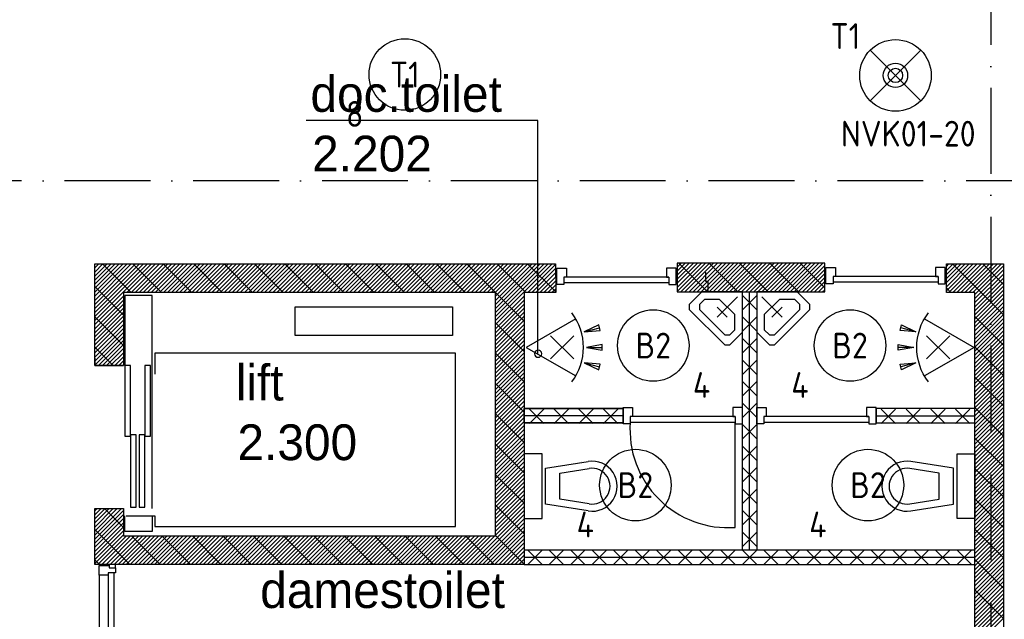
# Model space of a CAD drawing. Header units: millimetres. Extents: x 89505 to 240707, y 191 to 84291.
# Tile 36 of 50: x 183520 to 190400, y 45800 to 49989. Entities that reach past the tile are written whole.
import ezdxf
from ezdxf.enums import TextEntityAlignment as Align

# ---------------------------------------------------------------- set-up
doc = ezdxf.new("R2010")
doc.units = ezdxf.units.MM
doc.header["$LTSCALE"] = 100
doc.linetypes.add('DASHDOT', pattern=[9, 6, -1.5, 0, -1.5])
doc.layers.get('0').update_dxf_attribs({"linetype": 'CONTINUOUS'})
for name, color, linetype in [('AL$1----_ALGEMEEN', 9, 'CONTINUOUS'), ('AL$7----_STRAMIEN', 1, 'DASHDOT'), ('AL22----_BINNENWAND', 7, 'CONTINUOUS'), ('AL28----_KONSTRUKTIE', 3, 'CONTINUOUS'), ('AL32----_BINNENKOZ', 9, 'CONTINUOUS'), ('AL32----_DRAAIRICHTING', 1, 'CONTINUOUS'), ('AL66----_TRANSPINST', 7, 'CONTINUOUS'), ('AL74----_INRSANITAIR', 7, 'CONTINUOUS'), ('ALL-----_REFLIJNEN', 8, 'CONTINUOUS'), ('ALXA7---_KALKZVUIL', 1, 'CONTINUOUS'), ('ALXAA---_GEWBETON', 12, 'CONTINUOUS'), ('ALXAB---_PREFABBETON', 1, 'CONTINUOUS'), ('BOUW', 8, 'CONTINUOUS'), ('EB63101-_ATTRIB', 2, 'CONTINUOUS'), ('EB63501-_ATTRIB', 2, 'CONTINUOUS'), ('EL63101-_LICHT-ARM', 3, 'CONTINUOUS'), ('EL63501-_NOODVRL-ARM', 3, 'CONTINUOUS'), ('EL6521--_BEWAKING', 3, 'CONTINUOUS'), ('GEBOUWLABEL', 4, 'CONTINUOUS')]:
    doc.layers.add(name, color=color, linetype=linetype)
doc.styles.add('1_8', font='ISO', dxfattribs={"height": 1.8})
doc.styles.add('BURO-025', font='BUROFONT.shx', dxfattribs={"height": 250})

# ---------------------------------------------------------------- blocks, each defined once
blk = doc.blocks.new('ES3G00')
blk.add_circle((0, 0), 2.5)
at = {"color": 6, "style": '1_8'}
for tag, flags, p in [('SCHAK', 8, (3.5, 2.75)), ('A_CODE', 8, (0, 0)), ('GROEP', 8, (-3.5, -2.75)), ('KAST', 9, (3.5, -2.75))]:
    blk.add_attdef(tag, text='', height=1.8, dxfattribs=dict(at, flags=flags)).set_placement(p, align=Align.MIDDLE)
blk = doc.blocks.new('ES652116')
for p, q in [((-0.813, -0.813), (0.813, 0.813)), ((0.813, -0.813), (-0.813, 0.813)), ((1.557, 1.087), (2.619, 1.372)), ((1.7, 0), (2.8, 0)), ((1.557, -1.087), (2.619, -1.372))]:
    blk.add_line(p, q)
blk.add_lwpolyline([(0.964, 2), (-2.5, 0), (0.964, -2)])
for points in [[(2.671, 1.179), (2.568, 1.565), (1.557, 1.087)], [(2.8, -0.2), (2.8, 0.2), (1.7, 0)], [(2.568, -1.565), (2.671, -1.179), (1.557, -1.087)]]:
    blk.add_lwpolyline(points, close=True)
blk.add_arc((-2.5, 0), 4, 322.81924, 37.18076)
at = {"style": '1_8'}
for tag, flags, p in [('SCHAK', 8, (3, 5.5)), ('KAST', 9, (-3, 0.5)), ('M_CODE', 9, (0, 0)), ('DOEL', 9, (-3, -2)), ('GROEP', 9, (-3, -4.5))]:
    blk.add_attdef(tag, text='', height=1.8, dxfattribs=dict(at, flags=flags)).set_placement(p, align=Align.MIDDLE_CENTER)
at = {"style": '1_8', "flags": 8}
blk.add_attdef('CODE', text='', height=1.8, dxfattribs=at).set_placement((0, 0), align=Align.MIDDLE)
blk = doc.blocks.new('ES3G01')
at = {"color": 0}
for p, q in [((-1.768, 1.768), (1.768, -1.768)), ((1.768, 1.768), (-1.768, -1.768))]:
    blk.add_line(p, q, dxfattribs=at)
at = {"color": 6}
blk.add_lwpolyline([(1.768, -1.768), (1.75, -1.75)], dxfattribs=at)
blk.add_circle((0, 0), 2.5)
at = {"color": 0}
for radius in [0.85, 0.5]:
    blk.add_circle((0, 0), radius, dxfattribs=at)
at = {"color": 6, "style": '1_8'}
for tag, flags, p in [('A_CODE', 8, (-3.5, 2.75)), ('SCHAK', 8, (3.5, 2.75)), ('GROEP', 8, (-3.5, -2.75)), ('KAST', 9, (3.5, -2.75))]:
    blk.add_attdef(tag, text='', height=1.8, dxfattribs=dict(at, flags=flags)).set_placement(p, align=Align.MIDDLE)

msp = doc.modelspace()

# ---------------------------------------------------------------- linework, layer by layer
at = {"layer": 'AL$1----_ALGEMEEN', "color": 8}
msp.add_line((190395.1, 48283.4), (190395.1, 48283.4), dxfattribs=at)
at = {"layer": 'AL$7----_STRAMIEN', "color": 1}
msp.add_line((190305.1, 76515.8), (190305.1, 7174.9), dxfattribs=at)
msp.add_lwpolyline([(190733.8, 48863.4), (89505, 48863.4)], dxfattribs=at)
at = {"layer": 'AL22----_BINNENWAND', "color": 8}
for p, q in [((188570.1, 48087.9), (188670.1, 48087.9)), ((188570.1, 46283.5), (188570.1, 48087.9)), ((188670.1, 48087.9), (188670.1, 46283.5)), ((187045.1, 47272.1), (187045.1, 47172.1)), ((187736.1, 47272.1), (187045.1, 47272.1)), ((187045.1, 47272.1), (187736.1, 47272.1)), ((187045.1, 47172.1), (187045.1, 47272.1)), ((187736.1, 47172.1), (187736.1, 47272.1)), ((187736.1, 47272.1), (187736.1, 47172.1)), ((189504.1, 47272.1), (189504.1, 47172.1)), ((190195.1, 47272.1), (189504.1, 47272.1)), ((189504.1, 47272.1), (189504.1, 47172.1)), ((190195.1, 47272.1), (189504.1, 47272.1)), ((190195.1, 47172.1), (190195.1, 47272.1)), ((190195.1, 47172.1), (190195.1, 47272.1)), ((187045.1, 47172.1), (187736.1, 47172.1)), ((187736.1, 47172.1), (187045.1, 47172.1)), ((189504.1, 47172.1), (190195.1, 47172.1)), ((189504.1, 47172.1), (190195.1, 47172.1)), ((190195.1, 46283.5), (187045.1, 46283.5)), ((187045.1, 46283.5), (187045.1, 46183.5)), ((188670.1, 46283.5), (188570.1, 46283.5)), ((190195.1, 46183.5), (190195.1, 46283.5)), ((187045.1, 46183.5), (190195.1, 46183.5))]:
    msp.add_line(p, q, dxfattribs=at)
at = {"layer": 'AL28----_KONSTRUKTIE', "color": 8}
for p, q in [((184045.1, 48283.4), (187045.1, 48283.4)), ((184045.1, 47573.5), (184045.1, 48283.4)), ((187045.1, 48283.4), (187265.1, 48283.4)), ((187265.1, 48283.4), (187265.6, 48083.4)), ((189145.5, 48287.9), (188115.3, 48287.9)), ((188115.3, 48287.9), (188115.3, 48087.9)), ((189145.5, 48087.9), (189145.5, 48287.9)), ((189995.5, 48283.4), (190395.1, 48283.4)), ((189995.5, 48083.4), (189995.5, 48283.4)), ((190395.1, 48283.4), (190395.1, 38683.4)), ((190395.1, 48283.4), (190395.1, 48283.4)), ((186845.1, 48083.4), (184245.1, 48083.4)), ((184245.1, 48083.4), (184245.1, 47573.5)), ((186845.1, 46383.5), (186845.1, 48083.4)), ((187045.1, 48083.4), (187045.1, 46183.5)), ((187265.6, 48083.4), (187045.1, 48083.4)), ((187265.6, 48083.4), (187265.6, 48083.4)), ((188115.3, 48087.9), (188495.1, 48087.9)), ((188495.1, 48087.9), (189145.5, 48087.9)), ((190195.1, 48083.4), (189995.5, 48083.4)), ((190195.1, 38883.4), (190195.1, 48083.4)), ((184245.1, 47573.5), (184045.1, 47573.5)), ((184045.1, 46573.5), (184245.1, 46573.5)), ((184045.1, 46183.5), (184045.1, 46573.5)), ((184245.1, 46573.5), (184245.1, 46383.5)), ((184245.1, 46383.5), (186845.1, 46383.5)), ((184245.1, 46183.5), (184045.1, 46183.5)), ((187045.1, 46183.5), (184245.1, 46183.5)), ((184245.1, 46183.5), (184245.1, 46183.5))]:
    msp.add_line(p, q, dxfattribs=at)
at = {"layer": 'AL32----_BINNENKOZ', "color": 8}
for p, q in [((187273.1, 48253.4), (187340.1, 48253.4)), ((187273.1, 48139.4), (187273.1, 48253.4)), ((187340.1, 48253.4), (187340.1, 48190.4)), ((188040.1, 48253.4), (188040.1, 48190.4)), ((188107.1, 48253.4), (188040.1, 48253.4)), ((188107.1, 48139.4), (188107.1, 48253.4)), ((189153.2, 48257.9), (189220.2, 48257.9)), ((189153.2, 48143.9), (189153.2, 48257.9)), ((189220.2, 48257.9), (189220.2, 48194.9)), ((189920.2, 48257.9), (189920.2, 48194.9)), ((189987.2, 48257.9), (189920.2, 48257.9)), ((189987.2, 48143.9), (189987.2, 48257.9)), ((187323.1, 48190.4), (187323.1, 48139.4)), ((187340.1, 48190.4), (187323.1, 48190.4)), ((188057.1, 48190.4), (187323.1, 48190.4)), ((188040.1, 48190.4), (188057.1, 48190.4)), ((188057.1, 48190.4), (188057.1, 48139.4)), ((188311.7, 48225.5), (188311.7, 48162.5)), ((188311.7, 48162.5), (188328.7, 48162.5)), ((188328.7, 48162.5), (188328.7, 48086.5)), ((189937.2, 48194.9), (189203.2, 48194.9)), ((189203.2, 48194.9), (189203.2, 48143.9)), ((189220.2, 48194.9), (189203.2, 48194.9)), ((189920.2, 48194.9), (189937.2, 48194.9)), ((189937.2, 48194.9), (189937.2, 48143.9)), ((187323.1, 48139.4), (187273.1, 48139.4)), ((188057.1, 48150.4), (187323.1, 48150.4)), ((188057.1, 48139.4), (188107.1, 48139.4)), ((189203.2, 48143.9), (189153.2, 48143.9)), ((189937.2, 48154.9), (189203.2, 48154.9)), ((189937.2, 48143.9), (189987.2, 48143.9)), ((187736.1, 47279.1), (187803.1, 47279.1)), ((187736.1, 47165.1), (187736.1, 47279.1)), ((187803.1, 47279.1), (187803.1, 47216.1)), ((188503.1, 47279.1), (188503.1, 47216.1)), ((188570.1, 47279.1), (188503.1, 47279.1)), ((188570.1, 47165.1), (188570.1, 47279.1)), ((188670.1, 47279.1), (188737.1, 47279.1)), ((188670.1, 47165.1), (188670.1, 47279.1)), ((188737.1, 47279.1), (188737.1, 47216.1)), ((189437.1, 47279.1), (189437.1, 47216.1)), ((189504.1, 47279.1), (189437.1, 47279.1)), ((189504.1, 47165.1), (189504.1, 47279.1)), ((188520.1, 47216.1), (187786.1, 47216.1)), ((187786.1, 47216.1), (187786.1, 47165.1)), ((187803.1, 47216.1), (187786.1, 47216.1)), ((188503.1, 47216.1), (188520.1, 47216.1)), ((188520.1, 47216.1), (188520.1, 47165.1)), ((188720.1, 47216.1), (188720.1, 47165.1)), ((188737.1, 47216.1), (188720.1, 47216.1)), ((189454.1, 47216.1), (188720.1, 47216.1)), ((189437.1, 47216.1), (189454.1, 47216.1)), ((189454.1, 47216.1), (189454.1, 47165.1)), ((187786.1, 47165.1), (187736.1, 47165.1)), ((188520.1, 47176.1), (187786.1, 47176.1)), ((188520.1, 47165.1), (188570.1, 47165.1)), ((188720.1, 47165.1), (188670.1, 47165.1)), ((189454.1, 47176.1), (188720.1, 47176.1)), ((189454.1, 47165.1), (189504.1, 47165.1)), ((184075.1, 46175.5), (184145.1, 46175.5)), ((184075.1, 46108.5), (184075.1, 46175.5)), ((184145.1, 46183.5), (184145.1, 46160.5)), ((184189.1, 46183.5), (184145.1, 46183.5)), ((184145.1, 46175.5), (184145.1, 46160.5)), ((184189.1, 46160.5), (184189.1, 46183.5)), ((184138.1, 46108.5), (184075.1, 46108.5)), ((184138.1, 46125.5), (184138.1, 45191.5)), ((184138.1, 46125.5), (184138.1, 46108.5)), ((184189.1, 46125.5), (184138.1, 46125.5)), ((184145.1, 46160.5), (184189.1, 46160.5)), ((184178.1, 46125.5), (184178.1, 45191.5)), ((184189.1, 46160.5), (184189.1, 46125.5))]:
    msp.add_line(p, q, dxfattribs=at)
at = {"layer": 'AL32----_BINNENKOZ', "color": 8, "linetype": 'Continuous'}
msp.add_line((184075.1, 46108.5), (184075.1, 45208.5), dxfattribs=at)
at = {"layer": 'AL32----_DRAAIRICHTING', "color": 8}
msp.add_line((188520.1, 46442.1), (188520.1, 47176.1), dxfattribs=at)
msp.add_arc((188470.1, 47126), 685.8, 175.8145, 274.1855, dxfattribs=at)
at = {"layer": 'AL66----_TRANSPINST', "color": 8, "linetype": 'Continuous'}
for p, q in [((184255.1, 48063.5), (184255.1, 47573.5)), ((184445.1, 48063.5), (184255.1, 48063.5)), ((184445.1, 47573.5), (184445.1, 48063.5)), ((185445.1, 47983.5), (186545.1, 47983.5)), ((186545.1, 47983.5), (186545.1, 47783.5)), ((186545.1, 47783.5), (185445.1, 47783.5)), ((184045.1, 47623.5), (184045.1, 47573.5)), ((186565.1, 47658.5), (184465.1, 47658.5)), ((184465.1, 47658.5), (184465.1, 47513.5)), ((186565.1, 46448.5), (186565.1, 47658.5)), ((184045.1, 47573.5), (184245.1, 47573.5)), ((184295.1, 47573.5), (184255.1, 47573.5)), ((184295.1, 47078.5), (184295.1, 47573.5)), ((184435.1, 47573.5), (184395.1, 47573.5)), ((184435.1, 47078.5), (184435.1, 47573.5)), ((184445.1, 46573.5), (184445.1, 47573.5)), ((184255.1, 47078.5), (184295.1, 47078.5)), ((184335.1, 47088.5), (184295.1, 47088.5)), ((184335.1, 46583.5), (184335.1, 47088.5)), ((184395.1, 47088.5), (184355.1, 47088.5)), ((184395.1, 46583.5), (184395.1, 47088.5)), ((184395.1, 47078.5), (184435.1, 47078.5)), ((184295.1, 46583.5), (184335.1, 46583.5)), ((184355.1, 46583.5), (184395.1, 46583.5)), ((184045.1, 46573.5), (184245.1, 46573.5)), ((184045.1, 46523.5), (184045.1, 46573.5)), ((184255.1, 46413.5), (184255.1, 46523.5)), ((184265.1, 46523.5), (184465.1, 46523.5)), ((184445.1, 46523.5), (184445.1, 46413.5)), ((184465.1, 46523.5), (184465.1, 46448.5)), ((184465.1, 46448.5), (186565.1, 46448.5)), ((184445.1, 46413.5), (184255.1, 46413.5))]:
    msp.add_line(p, q, dxfattribs=at)
at = {"layer": 'AL66----_TRANSPINST', "color": 8}
for p, q in [((185445.1, 47783.5), (185445.1, 47983.5)), ((184255.1, 47573.5), (184255.1, 47078.5)), ((184395.1, 47573.5), (184395.1, 47078.5)), ((184295.1, 47088.5), (184295.1, 46583.5)), ((184355.1, 47088.5), (184355.1, 46583.5))]:
    msp.add_line(p, q, dxfattribs=at)
at = {"layer": 'AL74----_INRSANITAIR', "color": 8, "linetype": 'Continuous'}
for p, q in [((188287.3, 48087.9), (188198.9, 47999.5)), ((188304.9, 48034.9), (188269.6, 47999.5)), ((188570.1, 48087.9), (188287.3, 48087.9)), ((188411, 48034.9), (188304.9, 48034.9)), ((188534.7, 48052.5), (188393.3, 47911.1)), ((188517.1, 47928.8), (188411, 48034.9)), ((188570.1, 48087.9), (188570.1, 48087.9)), ((188570.1, 47805.1), (188570.1, 48087.9)), ((188670.1, 48087.9), (188670.1, 48087.9)), ((188952.9, 48087.9), (188670.1, 48087.9)), ((188670.1, 48087.9), (188670.1, 47805.1)), ((188705.5, 48052.5), (188846.9, 47911.1)), ((188829.2, 48034.9), (188723.1, 47928.8)), ((188829.2, 48034.9), (188829.2, 48034.9)), ((188935.3, 48034.9), (188829.2, 48034.9)), ((188970.6, 47999.5), (188935.3, 48034.9)), ((188952.9, 48087.9), (188952.9, 48087.9)), ((189041.3, 47999.5), (188952.9, 48087.9)), ((188198.9, 47999.5), (188198.9, 47964.2)), ((188198.9, 47964.2), (188446.4, 47716.7)), ((188269.6, 47999.5), (188269.6, 47964.2)), ((188269.6, 47964.2), (188446.4, 47787.4)), ((188393.3, 47981.8), (188464, 47911.1)), ((188776.2, 47911.1), (188846.9, 47981.8)), ((188793.8, 47716.7), (189041.3, 47964.2)), ((188793.8, 47787.4), (188970.6, 47964.2)), ((188970.6, 47964.2), (188970.6, 47999.5)), ((189041.3, 47964.2), (189041.3, 47999.5)), ((188517.1, 47928.8), (188517.1, 47928.8)), ((188517.1, 47822.7), (188517.1, 47928.8)), ((188723.1, 47928.8), (188723.1, 47822.7)), ((188481.7, 47787.4), (188517.1, 47822.7)), ((188723.1, 47822.7), (188758.5, 47787.4)), ((188446.4, 47787.4), (188481.7, 47787.4)), ((188481.7, 47716.7), (188570.1, 47805.1)), ((188570.1, 47805.1), (188570.1, 47805.1)), ((188670.1, 47805.1), (188758.5, 47716.7)), ((188758.5, 47787.4), (188793.8, 47787.4)), ((188446.4, 47716.7), (188481.7, 47716.7)), ((188758.5, 47716.7), (188793.8, 47716.7)), ((187045.1, 46955.1), (187045.1, 46505.1)), ((187170.1, 46955.1), (187045.1, 46955.1)), ((187170.1, 46505.1), (187170.1, 46955.1)), ((190070.1, 46955.1), (190195.1, 46955.1)), ((190070.1, 46505.1), (190070.1, 46955.1)), ((190195.1, 46955.1), (190195.1, 46505.1)), ((187195.1, 46855.1), (187492.4, 46902.8)), ((187195.1, 46605.1), (187195.1, 46855.1)), ((187295.1, 46820.5), (187500.3, 46853.5)), ((187445.1, 46905.1), (187445.1, 46905.1)), ((189945.1, 46820.5), (189740, 46853.5)), ((190045.1, 46855.1), (189747.9, 46902.8)), ((190045.1, 46605.1), (190045.1, 46855.1)), ((187295.1, 46639.6), (187295.1, 46820.5)), ((189945.1, 46639.6), (189945.1, 46820.5)), ((187620.1, 46780.1), (187620.1, 46780.1)), ((187492.4, 46557.3), (187195.1, 46605.1)), ((187500.3, 46606.7), (187295.1, 46639.6)), ((189740, 46606.7), (189945.1, 46639.6)), ((189747.9, 46557.3), (190045.1, 46605.1)), ((187045.1, 46505.1), (187170.1, 46505.1)), ((190195.1, 46505.1), (190070.1, 46505.1))]:
    msp.add_line(p, q, dxfattribs=at)
for centre, radius, start, end in [((187520.1, 46730.1), 175, 260.86729, 99.13271), ((187520.1, 46730.1), 125, 260.86729, 99.13271), ((189720.1, 46730.1), 175, 80.86729, 279.13271), ((189720.1, 46730.1), 125, 80.86729, 279.13271)]:
    msp.add_arc(centre, radius, start, end, dxfattribs=at)
at = {"layer": 'ALL-----_REFLIJNEN', "color": 8, "linetype": 'Continuous'}
for p, q in [((188620.1, 46283.5), (188620.1, 48087.9)), ((187736.1, 47222.1), (187045.1, 47222.1)), ((189504.1, 47222.1), (190195.1, 47222.1)), ((187045.1, 46233.5), (190195.1, 46233.5))]:
    msp.add_line(p, q, dxfattribs=at)
at = {"layer": 'ALXA7---_KALKZVUIL', "color": 8}
for p, q in [((188570.1, 47962.7), (188670.1, 48062.7)), ((188570.1, 48062.7), (188670.1, 47962.7)), ((188570.1, 47812.4), (188670.1, 47912.4)), ((188570.1, 47912.4), (188670.1, 47812.4)), ((188570.1, 47662), (188670.1, 47762)), ((188570.1, 47762), (188670.1, 47662)), ((188570.1, 47511.6), (188670.1, 47611.6)), ((188570.1, 47611.6), (188670.1, 47511.6)), ((188570.1, 47361.3), (188670.1, 47461.3)), ((188570.1, 47461.3), (188670.1, 47361.3)), ((187181.5, 47167.3), (187081.5, 47267.3)), ((187081.5, 47167.3), (187181.5, 47267.3)), ((187354.3, 47167.3), (187254.3, 47267.3)), ((187254.3, 47167.3), (187354.3, 47267.3)), ((187527, 47167.3), (187427, 47267.3)), ((187427, 47167.3), (187527, 47267.3)), ((187699.8, 47167.3), (187599.8, 47267.3)), ((187599.8, 47167.3), (187699.8, 47267.3)), ((188570.1, 47210.9), (188670.1, 47310.9)), ((188570.1, 47310.9), (188670.1, 47210.9)), ((189540.5, 47267.3), (189640.5, 47167.3)), ((189640.5, 47267.3), (189540.5, 47167.3)), ((189713.3, 47267.3), (189813.3, 47167.3)), ((189813.3, 47267.3), (189713.3, 47167.3)), ((189886, 47267.3), (189986, 47167.3)), ((189986, 47267.3), (189886, 47167.3)), ((190058.8, 47267.3), (190158.8, 47167.3)), ((190158.8, 47267.3), (190058.8, 47167.3)), ((188570.1, 47060.5), (188670.1, 47160.5)), ((188570.1, 47160.5), (188670.1, 47060.5)), ((188570.1, 46910.2), (188670.1, 47010.2)), ((188570.1, 47010.2), (188670.1, 46910.2)), ((188570.1, 46759.8), (188670.1, 46859.8)), ((188570.1, 46859.8), (188670.1, 46759.8)), ((188570.1, 46609.5), (188670.1, 46709.5)), ((188570.1, 46709.5), (188670.1, 46609.5)), ((188570.1, 46459.1), (188670.1, 46559.1)), ((188570.1, 46559.1), (188670.1, 46459.1)), ((188570.1, 46308.7), (188670.1, 46408.7)), ((188570.1, 46408.7), (188670.1, 46308.7)), ((187070.1, 46283.5), (187170.1, 46183.5)), ((187170.1, 46283.5), (187070.1, 46183.5)), ((187220.1, 46283.5), (187320.1, 46183.5)), ((187320.1, 46283.5), (187220.1, 46183.5)), ((187370.1, 46283.5), (187470.1, 46183.5)), ((187470.1, 46283.5), (187370.1, 46183.5)), ((187520.1, 46283.5), (187620.1, 46183.5)), ((187620.1, 46283.5), (187520.1, 46183.5)), ((187670.1, 46283.5), (187770.1, 46183.5)), ((187770.1, 46283.5), (187670.1, 46183.5)), ((187820.1, 46283.5), (187920.1, 46183.5)), ((187920.1, 46283.5), (187820.1, 46183.5)), ((187970.1, 46283.5), (188070.1, 46183.5)), ((188070.1, 46283.5), (187970.1, 46183.5)), ((188120.1, 46283.5), (188220.1, 46183.5)), ((188220.1, 46283.5), (188120.1, 46183.5)), ((188270.1, 46283.5), (188370.1, 46183.5)), ((188370.1, 46283.5), (188270.1, 46183.5)), ((188420.1, 46283.5), (188520.1, 46183.5)), ((188520.1, 46283.5), (188420.1, 46183.5)), ((188570.1, 46283.5), (188670.1, 46183.5)), ((188670.1, 46283.5), (188570.1, 46183.5)), ((188720.1, 46283.5), (188820.1, 46183.5)), ((188820.1, 46283.5), (188720.1, 46183.5)), ((188870.1, 46283.5), (188970.1, 46183.5)), ((188970.1, 46283.5), (188870.1, 46183.5)), ((189020.1, 46283.5), (189120.1, 46183.5)), ((189120.1, 46283.5), (189020.1, 46183.5)), ((189170.1, 46283.5), (189270.1, 46183.5)), ((189270.1, 46283.5), (189170.1, 46183.5)), ((189320.1, 46283.5), (189420.1, 46183.5)), ((189420.1, 46283.5), (189320.1, 46183.5)), ((189470.1, 46283.5), (189570.1, 46183.5)), ((189570.1, 46283.5), (189470.1, 46183.5)), ((189620.1, 46283.5), (189720.1, 46183.5)), ((189720.1, 46283.5), (189620.1, 46183.5)), ((189770.1, 46283.5), (189870.1, 46183.5)), ((189870.1, 46283.5), (189770.1, 46183.5)), ((189920.1, 46283.5), (190020.1, 46183.5)), ((190020.1, 46283.5), (189920.1, 46183.5)), ((190070.1, 46283.5), (190170.1, 46183.5)), ((190170.1, 46283.5), (190070.1, 46183.5))]:
    msp.add_line(p, q, dxfattribs=at)
at = {"layer": 'ALXAA---_GEWBETON', "color": 8}
for p, q in [((184045.1, 47887.1), (184441.4, 48283.4)), ((184045.1, 47915.4), (184413.1, 48283.4)), ((184045.1, 47943.7), (184384.8, 48283.4)), ((184045.1, 47972), (184356.5, 48283.4)), ((184045.1, 48000.3), (184328.2, 48283.4)), ((184045.1, 48028.6), (184300, 48283.4)), ((184045.1, 48056.8), (184271.7, 48283.4)), ((184045.1, 48085.1), (184243.4, 48283.4)), ((184045.1, 48113.4), (184215.1, 48283.4)), ((184045.1, 48141.7), (184186.8, 48283.4)), ((184045.1, 48170), (184158.5, 48283.4)), ((184045.1, 48198.3), (184130.3, 48283.4)), ((184045.1, 48226.5), (184102, 48283.4)), ((184045.1, 48254.8), (184073.7, 48283.4)), ((184045.1, 48283.1), (184045.4, 48283.4)), ((184269.7, 48083.4), (184469.7, 48283.4)), ((184298, 48083.4), (184498, 48283.4)), ((184326.2, 48083.4), (184526.2, 48283.4)), ((184354.5, 48083.4), (184554.5, 48283.4)), ((184382.8, 48083.4), (184582.8, 48283.4)), ((184411.1, 48083.4), (184611.1, 48283.4)), ((184439.4, 48083.4), (184639.4, 48283.4)), ((184467.7, 48083.4), (184667.7, 48283.4)), ((184495.9, 48083.4), (184695.9, 48283.4)), ((184524.2, 48083.4), (184724.2, 48283.4)), ((184552.5, 48083.4), (184752.5, 48283.4)), ((184580.8, 48083.4), (184780.8, 48283.4)), ((184609.1, 48083.4), (184809.1, 48283.4)), ((184637.4, 48083.4), (184837.4, 48283.4)), ((184665.7, 48083.4), (184865.7, 48283.4)), ((184693.9, 48083.4), (184893.9, 48283.4)), ((184722.2, 48083.4), (184922.2, 48283.4)), ((184750.5, 48083.4), (184950.5, 48283.4)), ((184778.8, 48083.4), (184978.8, 48283.4)), ((184807.1, 48083.4), (185007.1, 48283.4)), ((184835.4, 48083.4), (185035.4, 48283.4)), ((184863.6, 48083.4), (185063.6, 48283.4)), ((184891.9, 48083.4), (185091.9, 48283.4)), ((184920.2, 48083.4), (185120.2, 48283.4)), ((184948.5, 48083.4), (185148.5, 48283.4)), ((184976.8, 48083.4), (185176.8, 48283.4)), ((185005.1, 48083.4), (185205.1, 48283.4)), ((185033.3, 48083.4), (185233.3, 48283.4)), ((185061.6, 48083.4), (185261.6, 48283.4)), ((185089.9, 48083.4), (185289.9, 48283.4)), ((185118.2, 48083.4), (185318.2, 48283.4)), ((185146.5, 48083.4), (185346.5, 48283.4)), ((185174.8, 48083.4), (185374.8, 48283.4)), ((185203.1, 48083.4), (185403.1, 48283.4)), ((185231.3, 48083.4), (185431.3, 48283.4)), ((185259.6, 48083.4), (185459.6, 48283.4)), ((185287.9, 48083.4), (185487.9, 48283.4)), ((185316.2, 48083.4), (185516.2, 48283.4)), ((185344.5, 48083.4), (185544.5, 48283.4)), ((185372.8, 48083.4), (185572.8, 48283.4)), ((185401, 48083.4), (185601, 48283.4)), ((185429.3, 48083.4), (185629.3, 48283.4)), ((185457.6, 48083.4), (185657.6, 48283.4)), ((185485.9, 48083.4), (185685.9, 48283.4)), ((185514.2, 48083.4), (185714.2, 48283.4)), ((185542.5, 48083.4), (185742.5, 48283.4)), ((185570.7, 48083.4), (185770.7, 48283.4)), ((185599, 48083.4), (185799, 48283.4)), ((185627.3, 48083.4), (185827.3, 48283.4)), ((185655.6, 48083.4), (185855.6, 48283.4)), ((185683.9, 48083.4), (185883.9, 48283.4)), ((185712.2, 48083.4), (185912.2, 48283.4)), ((185740.5, 48083.4), (185940.5, 48283.4)), ((185768.7, 48083.4), (185968.7, 48283.4)), ((185797, 48083.4), (185997, 48283.4)), ((185825.3, 48083.4), (186025.3, 48283.4)), ((185853.6, 48083.4), (186053.6, 48283.4)), ((185881.9, 48083.4), (186081.9, 48283.4)), ((185910.2, 48083.4), (186110.2, 48283.4)), ((185938.4, 48083.4), (186138.4, 48283.4)), ((185966.7, 48083.4), (186166.7, 48283.4)), ((185995, 48083.4), (186195, 48283.4)), ((186023.3, 48083.4), (186223.3, 48283.4)), ((186051.6, 48083.4), (186251.6, 48283.4)), ((186079.9, 48083.4), (186279.9, 48283.4)), ((186108.1, 48083.4), (186308.1, 48283.4)), ((186136.4, 48083.4), (186336.4, 48283.4)), ((186164.7, 48083.4), (186364.7, 48283.4)), ((186193, 48083.4), (186393, 48283.4)), ((186221.3, 48083.4), (186421.3, 48283.4)), ((186249.6, 48083.4), (186449.6, 48283.4)), ((186277.9, 48083.4), (186477.9, 48283.4)), ((186306.1, 48083.4), (186506.1, 48283.4)), ((186334.4, 48083.4), (186534.4, 48283.4)), ((186362.7, 48083.4), (186562.7, 48283.4)), ((186391, 48083.4), (186591, 48283.4)), ((186419.3, 48083.4), (186619.3, 48283.4)), ((186447.6, 48083.4), (186647.6, 48283.4)), ((186475.8, 48083.4), (186675.8, 48283.4)), ((186504.1, 48083.4), (186704.1, 48283.4)), ((186532.4, 48083.4), (186732.4, 48283.4)), ((186560.7, 48083.4), (186760.7, 48283.4)), ((186589, 48083.4), (186789, 48283.4)), ((186617.3, 48083.4), (186817.3, 48283.4)), ((186645.6, 48083.4), (186845.6, 48283.4)), ((186673.8, 48083.4), (186873.8, 48283.4)), ((186702.1, 48083.4), (186902.1, 48283.4)), ((186730.4, 48083.4), (186930.4, 48283.4)), ((186758.7, 48083.4), (186958.7, 48283.4)), ((186787, 48083.4), (186987, 48283.4)), ((186815.3, 48083.4), (187015.3, 48283.4)), ((186843.5, 48083.4), (187043.5, 48283.4)), ((186845.1, 47887), (187241.5, 48283.4)), ((186845.1, 47915.3), (187213.2, 48283.4)), ((186845.1, 47943.6), (187185, 48283.4)), ((186845.1, 47971.8), (187156.7, 48283.4)), ((186845.1, 48000.1), (187128.4, 48283.4)), ((186845.1, 48028.4), (187100.1, 48283.4)), ((186845.1, 48056.7), (187071.8, 48283.4)), ((187069.8, 48083.4), (187265.1, 48278.7)), ((187098.1, 48083.4), (187265.2, 48250.5)), ((188115.3, 48091.1), (188312.1, 48287.9)), ((188115.3, 48119.4), (188283.8, 48287.9)), ((188115.3, 48147.7), (188255.6, 48287.9)), ((188115.3, 48176), (188227.3, 48287.9)), ((188115.3, 48204.3), (188199, 48287.9)), ((188115.3, 48232.6), (188170.7, 48287.9)), ((188115.3, 48260.8), (188142.4, 48287.9)), ((188140.4, 48087.9), (188340.4, 48287.9)), ((188168.7, 48087.9), (188368.7, 48287.9)), ((188197, 48087.9), (188397, 48287.9)), ((188225.3, 48087.9), (188425.3, 48287.9)), ((188253.5, 48087.9), (188453.5, 48287.9)), ((188281.8, 48087.9), (188481.8, 48287.9)), ((188310.1, 48087.9), (188510.1, 48287.9)), ((188338.4, 48087.9), (188538.4, 48287.9)), ((188366.7, 48087.9), (188566.7, 48287.9)), ((188395, 48087.9), (188595, 48287.9)), ((188423.2, 48087.9), (188623.2, 48287.9)), ((188451.5, 48087.9), (188651.5, 48287.9)), ((188479.8, 48087.9), (188679.8, 48287.9)), ((188508.1, 48087.9), (188708.1, 48287.9)), ((188536.4, 48087.9), (188736.4, 48287.9)), ((188564.7, 48087.9), (188764.7, 48287.9)), ((188593, 48087.9), (188793, 48287.9)), ((188621.2, 48087.9), (188821.2, 48287.9)), ((188649.5, 48087.9), (188849.5, 48287.9)), ((188677.8, 48087.9), (188877.8, 48287.9)), ((188706.1, 48087.9), (188906.1, 48287.9)), ((188734.4, 48087.9), (188934.4, 48287.9)), ((188762.7, 48087.9), (188962.7, 48287.9)), ((188790.9, 48087.9), (188990.9, 48287.9)), ((188819.2, 48087.9), (189019.2, 48287.9)), ((188847.5, 48087.9), (189047.5, 48287.9)), ((188875.8, 48087.9), (189075.8, 48287.9)), ((188904.1, 48087.9), (189104.1, 48287.9)), ((188932.4, 48087.9), (189132.4, 48287.9)), ((188960.7, 48087.9), (189145.5, 48272.7)), ((188988.9, 48087.9), (189145.5, 48244.4)), ((189995.5, 48095.8), (190183.1, 48283.4)), ((189995.5, 48124), (190154.8, 48283.4)), ((189995.5, 48152.3), (190126.5, 48283.4)), ((189995.5, 48180.6), (190098.2, 48283.4)), ((189995.5, 48208.9), (190070, 48283.4)), ((189995.5, 48237.2), (190041.7, 48283.4)), ((189995.5, 48265.5), (190013.4, 48283.4)), ((190011.4, 48083.4), (190211.4, 48283.4)), ((190039.7, 48083.4), (190239.7, 48283.4)), ((190067.9, 48083.4), (190267.9, 48283.4)), ((190096.2, 48083.4), (190296.2, 48283.4)), ((190124.5, 48083.4), (190324.5, 48283.4)), ((190152.8, 48083.4), (190352.8, 48283.4)), ((190181.1, 48083.4), (190381.1, 48283.4)), ((190195.1, 48069.2), (190395.1, 48269.2)), ((190195.1, 48040.9), (190395.1, 48240.9)), ((187126.4, 48083.4), (187265.3, 48222.3)), ((187154.7, 48083.4), (187265.3, 48194)), ((187183, 48083.4), (187265.4, 48165.8)), ((189017.2, 48087.9), (189145.5, 48216.2)), ((189045.5, 48087.9), (189145.5, 48187.9)), ((190195.1, 48012.6), (190395.1, 48212.6)), ((190195.1, 47984.3), (190395.1, 48184.3)), ((187211.2, 48083.4), (187265.4, 48137.6)), ((187239.5, 48083.4), (187265.5, 48109.4)), ((189073.8, 48087.9), (189145.5, 48159.6)), ((189102.1, 48087.9), (189145.5, 48131.3)), ((189130.4, 48087.9), (189145.5, 48103)), ((190195.1, 47956), (190395.1, 48156)), ((190195.1, 47927.7), (190395.1, 48127.7)), ((190195.1, 47899.5), (190395.1, 48099.5)), ((184045.1, 47858.9), (184245.1, 48058.9)), ((184045.1, 47830.6), (184245.1, 48030.6)), ((186845.1, 47858.7), (187045.1, 48058.7)), ((186845.1, 47830.4), (187045.1, 48030.4)), ((190195.1, 47871.2), (190395.1, 48071.2)), ((190195.1, 47842.9), (190395.1, 48042.9)), ((184045.1, 47802.3), (184245.1, 48002.3)), ((184045.1, 47774), (184245.1, 47974)), ((186845.1, 47802.1), (187045.1, 48002.1)), ((186845.1, 47773.9), (187045.1, 47973.9)), ((190195.1, 47814.6), (190395.1, 48014.6)), ((190195.1, 47786.3), (190395.1, 47986.3)), ((190195.1, 47758), (190395.1, 47958)), ((184045.1, 47745.7), (184245.1, 47945.7)), ((184045.1, 47717.4), (184245.1, 47917.4)), ((184045.1, 47689.1), (184245.1, 47889.1)), ((186845.1, 47745.6), (187045.1, 47945.6)), ((186845.1, 47717.3), (187045.1, 47917.3)), ((186845.1, 47689), (187045.1, 47889)), ((190195.1, 47729.7), (190395.1, 47929.7)), ((190195.1, 47701.5), (190395.1, 47901.5)), ((184045.1, 47660.9), (184245.1, 47860.9)), ((184045.1, 47632.6), (184245.1, 47832.6)), ((186845.1, 47660.7), (187045.1, 47860.7)), ((186845.1, 47632.4), (187045.1, 47832.4)), ((190195.1, 47673.2), (190395.1, 47873.2)), ((190195.1, 47644.9), (190395.1, 47844.9)), ((190195.1, 47616.6), (190395.1, 47816.6)), ((184045.1, 47604.3), (184245.1, 47804.3)), ((184045.1, 47576), (184245.1, 47776)), ((184070.9, 47573.5), (184245.1, 47747.7)), ((186845.1, 47604.2), (187045.1, 47804.2)), ((186845.1, 47575.9), (187045.1, 47775.9)), ((186845.1, 47547.6), (187045.1, 47747.6)), ((190195.1, 47588.3), (190395.1, 47788.3)), ((190195.1, 47560), (190395.1, 47760)), ((184099.2, 47573.5), (184245.1, 47719.4)), ((184127.5, 47573.5), (184245.1, 47691.2)), ((186845.1, 47519.3), (187045.1, 47719.3)), ((186845.1, 47491), (187045.1, 47691)), ((190195.1, 47531.8), (190395.1, 47731.8)), ((190195.1, 47503.5), (190395.1, 47703.5)), ((184155.8, 47573.5), (184245.1, 47662.9)), ((184184.1, 47573.5), (184245.1, 47634.6)), ((186845.1, 47462.7), (187045.1, 47662.7)), ((186845.1, 47434.4), (187045.1, 47634.4)), ((190195.1, 47475.2), (190395.1, 47675.2)), ((190195.1, 47446.9), (190395.1, 47646.9)), ((190195.1, 47418.6), (190395.1, 47618.6)), ((184212.4, 47573.5), (184245.1, 47606.3)), ((184240.6, 47573.5), (184245.1, 47578)), ((186845.1, 47406.2), (187045.1, 47606.2)), ((186845.1, 47377.9), (187045.1, 47577.9)), ((186845.1, 47349.6), (187045.1, 47549.6)), ((190195.1, 47390.3), (190395.1, 47590.3)), ((190195.1, 47362), (190395.1, 47562)), ((186845.1, 47321.3), (187045.1, 47521.3)), ((186845.1, 47293), (187045.1, 47493)), ((190195.1, 47333.8), (190395.1, 47533.8)), ((190195.1, 47305.5), (190395.1, 47505.5)), ((190195.1, 47277.2), (190395.1, 47477.2)), ((186845.1, 47264.7), (187045.1, 47464.7)), ((186845.1, 47236.5), (187045.1, 47436.5)), ((186845.1, 47208.2), (187045.1, 47408.2)), ((190195.1, 47248.9), (190395.1, 47448.9)), ((190195.1, 47220.6), (190395.1, 47420.6)), ((186845.1, 47179.9), (187045.1, 47379.9)), ((186845.1, 47151.6), (187045.1, 47351.6)), ((190195.1, 47192.3), (190395.1, 47392.3)), ((190195.1, 47164.1), (190395.1, 47364.1)), ((190195.1, 47135.8), (190395.1, 47335.8)), ((186845.1, 47123.3), (187045.1, 47323.3)), ((186845.1, 47095), (187045.1, 47295)), ((186845.1, 47066.8), (187045.1, 47266.8)), ((190195.1, 47107.5), (190395.1, 47307.5)), ((190195.1, 47079.2), (190395.1, 47279.2)), ((186845.1, 47038.5), (187045.1, 47238.5)), ((186845.1, 47010.2), (187045.1, 47210.2)), ((190195.1, 47050.9), (190395.1, 47250.9)), ((190195.1, 47022.6), (190395.1, 47222.6)), ((186845.1, 46981.9), (187045.1, 47181.9)), ((186845.1, 46953.6), (187045.1, 47153.6)), ((190195.1, 46994.4), (190395.1, 47194.4)), ((190195.1, 46966.1), (190395.1, 47166.1)), ((190195.1, 46937.8), (190395.1, 47137.8)), ((186845.1, 46925.3), (187045.1, 47125.3)), ((186845.1, 46897), (187045.1, 47097)), ((186845.1, 46868.8), (187045.1, 47068.8)), ((190195.1, 46909.5), (190395.1, 47109.5)), ((190195.1, 46881.2), (190395.1, 47081.2)), ((186845.1, 46840.5), (187045.1, 47040.5)), ((186845.1, 46812.2), (187045.1, 47012.2)), ((190195.1, 46852.9), (190395.1, 47052.9)), ((190195.1, 46824.6), (190395.1, 47024.6)), ((190195.1, 46796.4), (190395.1, 46996.4)), ((186845.1, 46783.9), (187045.1, 46983.9)), ((186845.1, 46755.6), (187045.1, 46955.6)), ((186845.1, 46727.3), (187045.1, 46927.3)), ((190195.1, 46768.1), (190395.1, 46968.1)), ((190195.1, 46739.8), (190395.1, 46939.8)), ((186845.1, 46699.1), (187045.1, 46899.1)), ((186845.1, 46670.8), (187045.1, 46870.8)), ((190195.1, 46711.5), (190395.1, 46911.5)), ((190195.1, 46683.2), (190395.1, 46883.2)), ((190195.1, 46654.9), (190395.1, 46854.9)), ((186845.1, 46642.5), (187045.1, 46842.5)), ((186845.1, 46614.2), (187045.1, 46814.2)), ((186845.1, 46585.9), (187045.1, 46785.9)), ((190195.1, 46626.7), (190395.1, 46826.7)), ((190195.1, 46598.4), (190395.1, 46798.4)), ((186845.1, 46557.6), (187045.1, 46757.6)), ((186845.1, 46529.3), (187045.1, 46729.3)), ((190195.1, 46570.1), (190395.1, 46770.1)), ((190195.1, 46541.8), (190395.1, 46741.8)), ((186845.1, 46501.1), (187045.1, 46701.1)), ((186845.1, 46472.8), (187045.1, 46672.8)), ((190195.1, 46513.5), (190395.1, 46713.5)), ((190195.1, 46485.2), (190395.1, 46685.2)), ((190195.1, 46457), (190395.1, 46657)), ((186845.1, 46444.5), (187045.1, 46644.5)), ((186845.1, 46416.2), (187045.1, 46616.2)), ((186845.1, 46387.9), (187045.1, 46587.9)), ((190195.1, 46428.7), (190395.1, 46628.7)), ((190195.1, 46400.4), (190395.1, 46600.4)), ((184045.1, 46388.1), (184230.6, 46573.5)), ((184045.1, 46416.4), (184202.3, 46573.5)), ((184045.1, 46444.6), (184174, 46573.5)), ((184045.1, 46472.9), (184145.7, 46573.5)), ((184045.1, 46501.2), (184117.5, 46573.5)), ((184045.1, 46529.5), (184089.2, 46573.5)), ((184045.1, 46557.8), (184060.9, 46573.5)), ((184045.1, 46359.8), (184245.1, 46559.8)), ((184045.1, 46331.5), (184245.1, 46531.5)), ((186669, 46183.5), (187045.1, 46559.6)), ((186697.3, 46183.5), (187045.1, 46531.4)), ((190195.1, 46372.1), (190395.1, 46572.1)), ((190195.1, 46343.8), (190395.1, 46543.8)), ((190195.1, 46315.5), (190395.1, 46515.5)), ((184045.1, 46303.2), (184245.1, 46503.2)), ((184045.1, 46274.9), (184245.1, 46474.9)), ((184045.1, 46246.6), (184245.1, 46446.6)), ((186725.6, 46183.5), (187045.1, 46503.1)), ((186753.9, 46183.5), (187045.1, 46474.8)), ((186782.2, 46183.5), (187045.1, 46446.5)), ((190195.1, 46287.2), (190395.1, 46487.2)), ((190195.1, 46259), (190395.1, 46459)), ((184045.1, 46218.4), (184245.1, 46418.4)), ((184045.1, 46190.1), (184245.1, 46390.1)), ((184066.9, 46183.5), (184266.9, 46383.5)), ((184095.2, 46183.5), (184295.2, 46383.5)), ((184123.4, 46183.5), (184323.4, 46383.5)), ((184151.7, 46183.5), (184351.7, 46383.5)), ((184180, 46183.5), (184380, 46383.5)), ((184208.3, 46183.5), (184408.3, 46383.5)), ((184236.6, 46183.5), (184436.6, 46383.5)), ((184264.9, 46183.5), (184464.9, 46383.5)), ((184293.1, 46183.5), (184493.1, 46383.5)), ((184321.4, 46183.5), (184521.4, 46383.5)), ((184349.7, 46183.5), (184549.7, 46383.5)), ((184378, 46183.5), (184578, 46383.5)), ((184406.3, 46183.5), (184606.3, 46383.5)), ((184434.6, 46183.5), (184634.6, 46383.5)), ((184462.8, 46183.5), (184662.8, 46383.5)), ((184491.1, 46183.5), (184691.1, 46383.5)), ((184519.4, 46183.5), (184719.4, 46383.5)), ((184547.7, 46183.5), (184747.7, 46383.5)), ((184576, 46183.5), (184776, 46383.5)), ((184604.3, 46183.5), (184804.3, 46383.5)), ((184632.6, 46183.5), (184832.6, 46383.5)), ((184660.8, 46183.5), (184860.8, 46383.5)), ((184689.1, 46183.5), (184889.1, 46383.5)), ((184717.4, 46183.5), (184917.4, 46383.5)), ((184745.7, 46183.5), (184945.7, 46383.5)), ((184774, 46183.5), (184974, 46383.5)), ((184802.3, 46183.5), (185002.3, 46383.5)), ((184830.5, 46183.5), (185030.5, 46383.5)), ((184858.8, 46183.5), (185058.8, 46383.5)), ((184887.1, 46183.5), (185087.1, 46383.5)), ((184915.4, 46183.5), (185115.4, 46383.5)), ((184943.7, 46183.5), (185143.7, 46383.5)), ((184972, 46183.5), (185172, 46383.5)), ((185000.2, 46183.5), (185200.2, 46383.5)), ((185028.5, 46183.5), (185228.5, 46383.5)), ((185056.8, 46183.5), (185256.8, 46383.5)), ((185085.1, 46183.5), (185285.1, 46383.5)), ((185113.4, 46183.5), (185313.4, 46383.5)), ((185141.7, 46183.5), (185341.7, 46383.5)), ((185170, 46183.5), (185370, 46383.5)), ((185198.2, 46183.5), (185398.2, 46383.5)), ((185226.5, 46183.5), (185426.5, 46383.5)), ((185254.8, 46183.5), (185454.8, 46383.5)), ((185283.1, 46183.5), (185483.1, 46383.5)), ((185311.4, 46183.5), (185511.4, 46383.5)), ((185339.7, 46183.5), (185539.7, 46383.5)), ((185367.9, 46183.5), (185567.9, 46383.5)), ((185396.2, 46183.5), (185596.2, 46383.5)), ((185424.5, 46183.5), (185624.5, 46383.5)), ((185452.8, 46183.5), (185652.8, 46383.5)), ((185481.1, 46183.5), (185681.1, 46383.5)), ((185509.4, 46183.5), (185709.4, 46383.5)), ((185537.6, 46183.5), (185737.6, 46383.5)), ((185565.9, 46183.5), (185765.9, 46383.5)), ((185594.2, 46183.5), (185794.2, 46383.5)), ((185622.5, 46183.5), (185822.5, 46383.5)), ((185650.8, 46183.5), (185850.8, 46383.5)), ((185679.1, 46183.5), (185879.1, 46383.5)), ((185707.4, 46183.5), (185907.4, 46383.5)), ((185735.6, 46183.5), (185935.6, 46383.5)), ((185763.9, 46183.5), (185963.9, 46383.5)), ((185792.2, 46183.5), (185992.2, 46383.5)), ((185820.5, 46183.5), (186020.5, 46383.5)), ((185848.8, 46183.5), (186048.8, 46383.5)), ((185877.1, 46183.5), (186077.1, 46383.5)), ((185905.3, 46183.5), (186105.3, 46383.5)), ((185933.6, 46183.5), (186133.6, 46383.5)), ((185961.9, 46183.5), (186161.9, 46383.5)), ((185990.2, 46183.5), (186190.2, 46383.5)), ((186018.5, 46183.5), (186218.5, 46383.5)), ((186046.8, 46183.5), (186246.8, 46383.5)), ((186075, 46183.5), (186275, 46383.5)), ((186103.3, 46183.5), (186303.3, 46383.5)), ((186131.6, 46183.5), (186331.6, 46383.5)), ((186159.9, 46183.5), (186359.9, 46383.5)), ((186188.2, 46183.5), (186388.2, 46383.5)), ((186216.5, 46183.5), (186416.5, 46383.5)), ((186244.8, 46183.5), (186444.8, 46383.5)), ((186273, 46183.5), (186473, 46383.5)), ((186301.3, 46183.5), (186501.3, 46383.5)), ((186329.6, 46183.5), (186529.6, 46383.5)), ((186357.9, 46183.5), (186557.9, 46383.5)), ((186386.2, 46183.5), (186586.2, 46383.5)), ((186414.5, 46183.5), (186614.5, 46383.5)), ((186442.7, 46183.5), (186642.7, 46383.5)), ((186471, 46183.5), (186671, 46383.5)), ((186499.3, 46183.5), (186699.3, 46383.5)), ((186527.6, 46183.5), (186727.6, 46383.5)), ((186555.9, 46183.5), (186755.9, 46383.5)), ((186584.2, 46183.5), (186784.2, 46383.5)), ((186612.5, 46183.5), (186812.5, 46383.5)), ((186640.7, 46183.5), (186840.7, 46383.5)), ((186810.4, 46183.5), (187045.1, 46418.2)), ((186838.7, 46183.5), (187045.1, 46389.9)), ((190195.1, 46230.7), (190395.1, 46430.7)), ((190195.1, 46202.4), (190395.1, 46402.4)), ((190195.1, 46174.1), (190395.1, 46374.1)), ((186867, 46183.5), (187045.1, 46361.7)), ((186895.3, 46183.5), (187045.1, 46333.4)), ((186923.6, 46183.5), (187045.1, 46305.1)), ((190195.1, 46145.8), (190395.1, 46345.8)), ((190195.1, 46117.5), (190395.1, 46317.5)), ((186951.9, 46183.5), (187045.1, 46276.8)), ((186980.1, 46183.5), (187045.1, 46248.5)), ((190195.1, 46089.3), (190395.1, 46289.3)), ((190195.1, 46061), (190395.1, 46261)), ((187008.4, 46183.5), (187045.1, 46220.2)), ((187036.7, 46183.5), (187045.1, 46191.9)), ((190195.1, 46032.7), (190395.1, 46232.7)), ((190195.1, 46004.4), (190395.1, 46204.4)), ((190195.1, 45976.1), (190395.1, 46176.1)), ((190195.1, 45947.8), (190395.1, 46147.8)), ((190195.1, 45919.6), (190395.1, 46119.6)), ((190195.1, 45891.3), (190395.1, 46091.3)), ((190195.1, 45863), (190395.1, 46063)), ((190195.1, 45834.7), (190395.1, 46034.7)), ((190195.1, 45806.4), (190395.1, 46006.4)), ((190195.1, 45778.1), (190395.1, 45978.1)), ((190195.1, 45749.8), (190395.1, 45949.8)), ((190195.1, 45721.6), (190395.1, 45921.6)), ((190195.1, 45693.3), (190395.1, 45893.3)), ((190195.1, 45665), (190395.1, 45865)), ((190195.1, 45636.7), (190395.1, 45836.7)), ((190195.1, 45608.4), (190395.1, 45808.4))]:
    msp.add_line(p, q, dxfattribs=at)
at = {"layer": 'ALXAB---_PREFABBETON', "color": 8}
for p, q in [((184099.4, 48283.4), (184299.4, 48083.4)), ((184311.5, 48283.4), (184511.5, 48083.4)), ((184523.7, 48283.4), (184723.7, 48083.4)), ((184735.8, 48283.4), (184935.8, 48083.4)), ((184947.9, 48283.4), (185147.9, 48083.4)), ((185160.1, 48283.4), (185360.1, 48083.4)), ((185372.2, 48283.4), (185572.2, 48083.4)), ((185584.3, 48283.4), (185784.3, 48083.4)), ((185796.4, 48283.4), (185996.4, 48083.4)), ((186008.6, 48283.4), (186208.6, 48083.4)), ((186220.7, 48283.4), (186420.7, 48083.4)), ((186432.8, 48283.4), (186632.8, 48083.4)), ((186645, 48283.4), (186845, 48083.4)), ((186857.1, 48283.4), (187057.1, 48083.4)), ((187069.2, 48283.4), (187265.5, 48087.1)), ((188125.4, 48287.9), (188325.4, 48087.9)), ((188337.5, 48287.9), (188537.5, 48087.9)), ((188549.6, 48287.9), (188749.6, 48087.9)), ((188761.8, 48287.9), (188961.8, 48087.9)), ((188973.9, 48287.9), (189145.5, 48116.4)), ((190039.1, 48283.4), (190395.1, 47927.4)), ((190251.2, 48283.4), (190395.1, 48139.5)), ((184045.1, 48125.5), (184245.1, 47925.5)), ((189995.5, 48114.9), (190027, 48083.4)), ((186845.1, 48083.2), (187045.1, 47883.2)), ((184045.1, 47913.4), (184245.1, 47713.4)), ((190195.1, 47915.2), (190395.1, 47715.2)), ((186845.1, 47871.1), (187045.1, 47671.1)), ((184045.1, 47701.3), (184172.9, 47573.5)), ((190195.1, 47703.1), (190395.1, 47503.1)), ((186845.1, 47659), (187045.1, 47459)), ((190195.1, 47491), (190395.1, 47291)), ((186845.1, 47446.8), (187045.1, 47246.8)), ((190195.1, 47278.8), (190395.1, 47078.8)), ((186845.1, 47234.7), (187045.1, 47034.7)), ((190195.1, 47066.7), (190395.1, 46866.7)), ((186845.1, 47022.6), (187045.1, 46822.6)), ((190195.1, 46854.6), (190395.1, 46654.6)), ((186845.1, 46810.5), (187045.1, 46610.5)), ((186845.1, 46598.3), (187045.1, 46398.3)), ((190195.1, 46642.4), (190395.1, 46442.4)), ((184112.2, 46573.5), (184245.1, 46440.6)), ((184045.1, 46428.5), (184290.1, 46183.5)), ((184302.2, 46383.5), (184502.2, 46183.5)), ((184514.3, 46383.5), (184714.3, 46183.5)), ((184726.5, 46383.5), (184926.5, 46183.5)), ((184938.6, 46383.5), (185138.6, 46183.5)), ((185150.7, 46383.5), (185350.7, 46183.5)), ((185362.9, 46383.5), (185562.9, 46183.5)), ((185575, 46383.5), (185775, 46183.5)), ((185787.1, 46383.5), (185987.1, 46183.5)), ((185999.3, 46383.5), (186199.3, 46183.5)), ((186211.4, 46383.5), (186411.4, 46183.5)), ((186423.5, 46383.5), (186623.5, 46183.5)), ((186635.6, 46383.5), (186835.6, 46183.5)), ((186845.1, 46386.2), (187045.1, 46186.2)), ((190195.1, 46430.3), (190395.1, 46230.3)), ((184045.1, 46216.3), (184077.9, 46183.5)), ((190195.1, 46218.2), (190395.1, 46018.2)), ((190195.1, 46006), (190395.1, 45806))]:
    msp.add_line(p, q, dxfattribs=at)
at = {"layer": 'GEBOUWLABEL', "color": 8}
for p, q in [((187141.1, 49284.7), (185522.6, 49284.7)), ((187141.1, 47655.7), (187141.1, 49284.7))]:
    msp.add_line(p, q, dxfattribs=at)
for start, end in [(0, 180), (0, 180), (180, 0), (180, 0)]:
    msp.add_arc((187142.6, 47655.7), 25.1, start, end, dxfattribs=at)

# ---------------------------------------------------------------- block references
at = {"layer": 'EL63101-_LICHT-ARM'}
ref = msp.add_blockref('ES3G00', (186211.3, 49606.2, 3900), dxfattribs=dict(at, xscale=100, yscale=100, zscale=100))
ref.add_attrib('A_CODE', 'T1', dxfattribs={"layer": 'EB63101-_ATTRIB', "color": 1, "height": 180, "style": '1_8', "flags": 8}).set_placement((186211.3, 49606.2, 3900), align=Align.MIDDLE)
ref.add_attrib('GROEP', '8', dxfattribs={"layer": 'EB63101-_ATTRIB', "color": 1, "height": 180, "style": '1_8', "flags": 8}).set_placement((185861.3, 49331.2, 3900), align=Align.MIDDLE)
ref = msp.add_blockref('ES3G00', (187947.3, 47712.7), dxfattribs=dict(at, xscale=100, yscale=100, zscale=100))
ref.add_attrib('A_CODE', 'B2', dxfattribs={"layer": 'EB63101-_ATTRIB', "color": 1, "height": 180, "style": '1_8', "flags": 8}).set_placement((187947.3, 47712.7), align=Align.MIDDLE)
ref.add_attrib('GROEP', '4', dxfattribs={"layer": 'EB63101-_ATTRIB', "color": 1, "height": 180, "style": '1_8', "flags": 8}).set_placement((188284.8, 47437.7), align=Align.MIDDLE)
ref = msp.add_blockref('ES3G00', (189322.3, 47712.7), dxfattribs=dict(at, xscale=100, yscale=100, zscale=100))
ref.add_attrib('A_CODE', 'B2', dxfattribs={"layer": 'EB63101-_ATTRIB', "color": 1, "height": 180, "style": '1_8', "flags": 8}).set_placement((189322.3, 47712.7), align=Align.MIDDLE)
ref.add_attrib('GROEP', '4', dxfattribs={"layer": 'EB63101-_ATTRIB', "color": 1, "height": 180, "style": '1_8', "flags": 8}).set_placement((188972.3, 47437.7), align=Align.MIDDLE)
ref = msp.add_blockref('ES3G00', (187822.3, 46737.7), dxfattribs=dict(at, xscale=100, yscale=100, zscale=100))
ref.add_attrib('A_CODE', 'B2', dxfattribs={"layer": 'EB63101-_ATTRIB', "color": 1, "height": 180, "style": '1_8', "flags": 8}).set_placement((187822.3, 46737.7), align=Align.MIDDLE)
ref.add_attrib('GROEP', '4', dxfattribs={"layer": 'EB63101-_ATTRIB', "color": 1, "height": 180, "style": '1_8', "flags": 8}).set_placement((187472.3, 46462.7), align=Align.MIDDLE)
ref = msp.add_blockref('ES3G00', (189447.3, 46737.7), dxfattribs=dict(at, xscale=100, yscale=100, zscale=100))
ref.add_attrib('A_CODE', 'B2', dxfattribs={"layer": 'EB63101-_ATTRIB', "color": 1, "height": 180, "style": '1_8', "flags": 8}).set_placement((189447.3, 46737.7), align=Align.MIDDLE)
ref.add_attrib('GROEP', '4', dxfattribs={"layer": 'EB63101-_ATTRIB', "color": 1, "height": 180, "style": '1_8', "flags": 8}).set_placement((189097.3, 46462.7), align=Align.MIDDLE)
at = {"layer": 'EL63501-_NOODVRL-ARM'}
ref = msp.add_blockref('ES3G01', (189639.6, 49600.2), dxfattribs=dict(at, xscale=100, yscale=100, zscale=100))
ref.add_attrib('A_CODE', 'T1', dxfattribs={"layer": 'EB63501-_ATTRIB', "color": 1, "height": 180, "style": '1_8', "flags": 8}).set_placement((189289.6, 49875.2), align=Align.MIDDLE)
ref.add_attrib('GROEP', 'NVK01-20', dxfattribs={"layer": 'EB63501-_ATTRIB', "color": 1, "height": 180, "style": '1_8', "flags": 8}).set_placement((189729, 49193.4), align=Align.MIDDLE)
at = {"layer": 'EL6521--_BEWAKING', "yscale": 100, "zscale": 100}
for p, xscale in [((187309.8, 47700.2), 100), ((189938.4, 47700.2), -100)]:
    msp.add_blockref('ES652116', p, dxfattribs=dict(at, xscale=xscale))

# ---------------------------------------------------------------- texts
at = {"layer": 'BOUW', "style": 'BURO-025'}
for s, p in [('doc.toilet', (185551.6, 49345.7)), ('2.202', (185563.5, 48929)), ('lift', (185029.8, 47328.8)), ('2.300', (185041.7, 46912)), ('damestoilet', (185200.6, 45878.9))]:
    msp.add_text(s, height=250, dxfattribs=at).set_placement(p)

doc.saveas('drawing.dxf')
